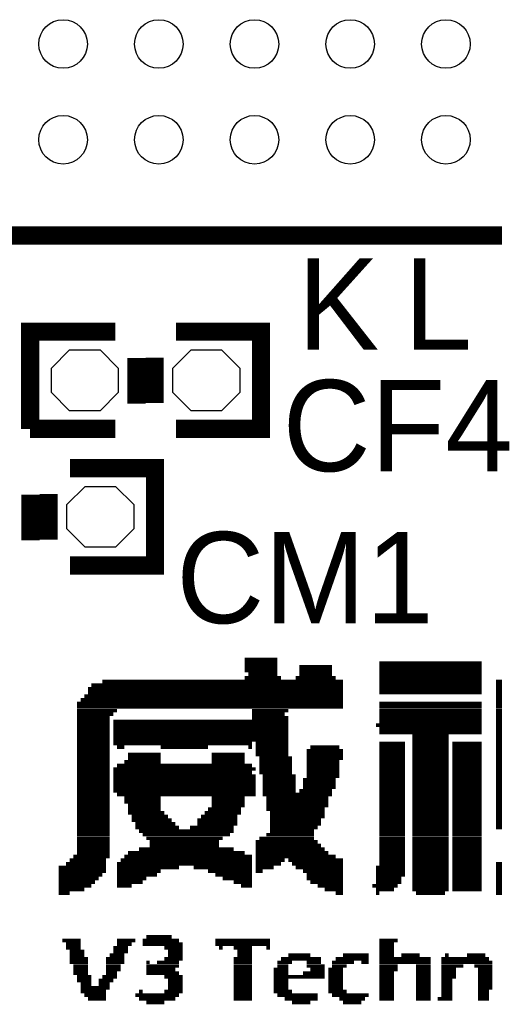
# Model space of a CAD drawing. Extents: x -86 to 498, y -49 to 361.
# Tile 22 of 31: x 50.51 to 54.48, y 38.85 to 47.08. Entities that reach past the tile are written whole.
import ezdxf

# ---------------------------------------------------------------- set-up
doc = ezdxf.new("R2010")
doc.units = 0
for name, color, linetype in [('PACKAGE_GEOMETRY_SILKSCREEN_TOP', 3, 'CONTINUOUS'), ('PIN_TOP', 4, 'CONTINUOUS'), ('REF_DES_SILKSCREEN_TOP', 5, 'CONTINUOUS')]:
    doc.layers.add(name, color=color, linetype=linetype)

msp = doc.modelspace()

# ---------------------------------------------------------------- linework, layer by layer
at = {"layer": 'PACKAGE_GEOMETRY_SILKSCREEN_TOP'}
for points, const_width in [([(45.070014, 45.276516), (59.069986, 45.276516)], 0.1524), ([(51.30546, 44.47286), (50.59426, 44.47286), (50.59426, 43.66006)], 0.1524), ([(51.81346, 43.66006), (52.52466, 43.66006), (52.52466, 44.47286), (51.81346, 44.47286)], 0.1524), ([(51.48326, 44.25188), (51.48326, 43.87088)], 0.1524), ([(51.63566, 44.25696), (51.63566, 43.87596)], 0.1524), ([(50.59426, 43.66006), (51.30546, 43.66006)], 0.1524), ([(50.927, 42.5196), (51.6382, 42.5196), (51.6382, 43.3324), (50.927, 43.3324)], 0.1524), ([(50.5968, 43.11142), (50.5968, 42.73042)], 0.1524), ([(50.7492, 43.1165), (50.7492, 42.7355)], 0.1524), ([(52.387246, 41.732962), (52.661566, 41.732962)], 0.03048), ([(52.387246, 41.702482), (52.661566, 41.702482)], 0.03048), ([(53.515006, 41.702482), (54.368446, 41.702482)], 0.03048), ([(52.387246, 41.672002), (52.661566, 41.672002)], 0.03048), ([(52.387246, 41.672002), (52.661566, 41.672002)], 0.03048), ([(52.387246, 41.641522), (52.661566, 41.641522)], 0.03048), ([(52.844446, 41.672002), (53.118766, 41.672002)], 0.03048), ([(52.844446, 41.672002), (53.118766, 41.672002)], 0.03048), ([(52.844446, 41.641522), (53.118766, 41.641522)], 0.03048), ([(53.515006, 41.672002), (54.368446, 41.672002)], 0.03048), ([(53.515006, 41.672002), (54.368446, 41.672002)], 0.03048), ([(53.515006, 41.641522), (54.368446, 41.641522)], 0.03048), ([(51.198526, 41.550082), (53.210206, 41.550082)], 0.03048), ([(52.387246, 41.580562), (52.692046, 41.580562)], 0.03048), ([(52.417726, 41.610788), (52.661566, 41.610788)], 0.03048), ([(52.813966, 41.580562), (53.149246, 41.580562)], 0.03048), ([(52.844446, 41.610788), (53.118766, 41.610788)], 0.03048), ([(53.515006, 41.610788), (54.368446, 41.610788)], 0.03048), ([(53.515006, 41.580562), (54.368446, 41.580562)], 0.03048), ([(53.515006, 41.550082), (54.368446, 41.550082)], 0.03048), ([(54.490366, 41.550082), (55.740046, 41.550082)], 0.03048), ([(51.076606, 41.489122), (53.210206, 41.489122)], 0.03048), ([(51.076606, 41.458388), (53.210206, 41.458388)], 0.03048), ([(51.107086, 41.519602), (53.210206, 41.519602)], 0.03048), ([(51.137566, 41.519602), (53.210206, 41.519602)], 0.03048), ([(53.515006, 41.519602), (54.368446, 41.519602)], 0.03048), ([(53.515006, 41.519602), (54.368446, 41.519602)], 0.03048), ([(53.515006, 41.489122), (54.368446, 41.489122)], 0.03048), ([(53.515006, 41.458388), (54.368446, 41.458388)], 0.03048), ([(54.490366, 41.519602), (55.740046, 41.519602)], 0.03048), ([(54.490366, 41.519602), (55.770526, 41.519602)], 0.03048), ([(54.490366, 41.489122), (55.770526, 41.489122)], 0.03048), ([(54.490366, 41.458388), (55.770526, 41.458388)], 0.03048), ([(51.015646, 41.397682), (53.210206, 41.397682)], 0.03048), ([(51.046126, 41.428162), (53.210206, 41.428162)], 0.03048), ([(54.490366, 41.428162), (54.795166, 41.428162)], 0.03048), ([(54.490366, 41.397682), (54.764686, 41.397682)], 0.03048), ([(50.985166, 41.367202), (53.210206, 41.367202)], 0.03048), ([(50.985166, 41.336722), (53.210206, 41.336722)], 0.03048), ([(50.985166, 41.305988), (51.320446, 41.305988)], 0.03048), ([(51.015646, 41.367202), (53.210206, 41.367202)], 0.03048), ([(52.448206, 41.305988), (52.753006, 41.305988)], 0.03048), ([(53.515006, 41.367202), (54.368446, 41.367202)], 0.03048), ([(53.515006, 41.367202), (54.368446, 41.367202)], 0.03048), ([(53.515006, 41.336722), (54.368446, 41.336722)], 0.03048), ([(53.515006, 41.305988), (54.368446, 41.305988)], 0.03048), ([(54.490366, 41.367202), (54.764686, 41.367202)], 0.03048), ([(54.490366, 41.367202), (54.764686, 41.367202)], 0.03048), ([(54.490366, 41.336722), (54.764686, 41.336722)], 0.03048), ([(54.490366, 41.305988), (54.764686, 41.305988)], 0.03048), ([(50.985166, 41.275762), (51.289966, 41.275762)], 0.03048), ([(50.985166, 41.245282), (51.259486, 41.245282)], 0.03048), ([(50.985166, 41.214802), (51.259486, 41.214802)], 0.03048), ([(50.985166, 41.214802), (51.259486, 41.214802)], 0.03048), ([(51.289966, 41.214802), (52.753006, 41.214802)], 0.03048), ([(51.289966, 41.214802), (52.753006, 41.214802)], 0.03048), ([(52.448206, 41.275762), (52.722526, 41.275762)], 0.03048), ([(52.448206, 41.245282), (52.753006, 41.245282)], 0.03048), ([(53.515006, 41.275762), (54.368446, 41.275762)], 0.03048), ([(53.515006, 41.245282), (54.368446, 41.245282)], 0.03048), ([(53.515006, 41.214802), (54.368446, 41.214802)], 0.03048), ([(53.515006, 41.214802), (54.368446, 41.214802)], 0.03048), ([(54.490366, 41.275762), (54.764686, 41.275762)], 0.03048), ([(54.490366, 41.245282), (54.764686, 41.245282)], 0.03048), ([(54.490366, 41.214802), (54.764686, 41.214802)], 0.03048), ([(54.490366, 41.214802), (54.764686, 41.214802)], 0.03048), ([(50.985166, 41.184322), (51.259486, 41.184322)], 0.03048), ([(50.985166, 41.153588), (51.259486, 41.153588)], 0.03048), ([(50.985166, 41.123362), (51.259486, 41.123362)], 0.03048), ([(51.289966, 41.184322), (52.753006, 41.184322)], 0.03048), ([(51.289966, 41.153588), (52.753006, 41.153588)], 0.03048), ([(51.289966, 41.123362), (52.753006, 41.123362)], 0.03048), ([(53.484526, 41.184322), (54.368446, 41.184322)], 0.03048), ([(53.515006, 41.153588), (54.368446, 41.153588)], 0.03048), ([(53.515006, 41.123362), (54.368446, 41.123362)], 0.03048), ([(54.490366, 41.184322), (54.764686, 41.184322)], 0.03048), ([(54.490366, 41.153588), (54.764686, 41.153588)], 0.03048), ([(54.490366, 41.123362), (54.764686, 41.123362)], 0.03048), ([(50.985166, 41.092882), (51.259486, 41.092882)], 0.03048), ([(50.985166, 41.062402), (51.259486, 41.062402)], 0.03048), ([(50.985166, 41.062402), (51.259486, 41.062402)], 0.03048), ([(51.289966, 41.092882), (52.753006, 41.092882)], 0.03048), ([(51.289966, 41.062402), (52.753006, 41.062402)], 0.03048), ([(51.289966, 41.062402), (52.448206, 41.062402)], 0.03048), ([(52.478686, 41.062402), (52.753006, 41.062402)], 0.03048), ([(53.789326, 41.092882), (54.094126, 41.092882)], 0.03048), ([(53.789326, 41.062402), (54.094126, 41.062402)], 0.03048), ([(53.789326, 41.062402), (54.094126, 41.062402)], 0.03048), ([(54.490366, 41.092882), (54.764686, 41.092882)], 0.03048), ([(54.490366, 41.062402), (54.764686, 41.062402)], 0.03048), ([(54.490366, 41.062402), (54.764686, 41.062402)], 0.03048), ([(50.985166, 41.031922), (51.259486, 41.031922)], 0.03048), ([(50.985166, 41.001188), (51.259486, 41.001188)], 0.03048), ([(50.985166, 40.970962), (51.259486, 40.970962)], 0.03048), ([(51.289966, 41.031922), (52.448206, 41.031922)], 0.03048), ([(51.320446, 41.001188), (51.381406, 41.001188)], 0.03048), ([(51.686206, 41.001188), (52.082446, 41.001188)], 0.03048), ([(52.417726, 41.001188), (52.448206, 41.001188)], 0.03048), ([(52.478686, 41.031922), (52.753006, 41.031922)], 0.03048), ([(52.478686, 41.001188), (52.753006, 41.001188)], 0.03048), ([(52.478686, 40.970962), (52.753006, 40.970962)], 0.03048), ([(52.905406, 40.970962), (53.210206, 40.970962)], 0.03048), ([(52.935886, 41.001188), (53.179726, 41.001188)], 0.03048), ([(53.515006, 41.031922), (53.728366, 41.031922)], 0.03048), ([(53.515006, 41.001188), (53.728366, 41.001188)], 0.03048), ([(53.515006, 40.970962), (53.728366, 40.970962)], 0.03048), ([(53.789326, 41.031922), (54.094126, 41.031922)], 0.03048), ([(53.789326, 41.001188), (54.094126, 41.001188)], 0.03048), ([(53.789326, 40.970962), (54.094126, 40.970962)], 0.03048), ([(54.124606, 41.031922), (54.368446, 41.031922)], 0.03048), ([(54.124606, 41.001188), (54.368446, 41.001188)], 0.03048), ([(54.124606, 40.970962), (54.368446, 40.970962)], 0.03048), ([(54.490366, 41.031922), (54.764686, 41.031922)], 0.03048), ([(54.490366, 41.001188), (54.764686, 41.001188)], 0.03048), ([(54.490366, 40.970962), (54.764686, 40.970962)], 0.03048), ([(50.985166, 40.940482), (51.259486, 40.940482)], 0.03048), ([(50.985166, 40.910002), (51.259486, 40.910002)], 0.03048), ([(50.985166, 40.910002), (51.259486, 40.910002)], 0.03048), ([(50.985166, 40.879522), (51.259486, 40.879522)], 0.03048), ([(51.381406, 40.879522), (51.686206, 40.879522)], 0.03048), ([(51.411886, 40.940482), (51.686206, 40.940482)], 0.03048), ([(51.411886, 40.910002), (51.686206, 40.910002)], 0.03048), ([(51.411886, 40.910002), (51.686206, 40.910002)], 0.03048), ([(52.112926, 40.940482), (52.387246, 40.940482)], 0.03048), ([(52.112926, 40.910002), (52.387246, 40.910002)], 0.03048), ([(52.112926, 40.910002), (52.387246, 40.910002)], 0.03048), ([(52.112926, 40.879522), (52.387246, 40.879522)], 0.03048), ([(52.478686, 40.940482), (52.753006, 40.940482)], 0.03048), ([(52.509166, 40.910002), (52.783486, 40.910002)], 0.03048), ([(52.509166, 40.910002), (52.783486, 40.910002)], 0.03048), ([(52.509166, 40.879522), (52.783486, 40.879522)], 0.03048), ([(52.905406, 40.940482), (53.210206, 40.940482)], 0.03048), ([(52.905406, 40.910002), (53.210206, 40.910002)], 0.03048), ([(52.905406, 40.910002), (53.210206, 40.910002)], 0.03048), ([(52.905406, 40.879522), (53.179726, 40.879522)], 0.03048), ([(53.515006, 40.940482), (53.728366, 40.940482)], 0.03048), ([(53.515006, 40.910002), (53.728366, 40.910002)], 0.03048), ([(53.515006, 40.910002), (53.728366, 40.910002)], 0.03048), ([(53.515006, 40.879522), (53.728366, 40.879522)], 0.03048), ([(53.789326, 40.940482), (54.094126, 40.940482)], 0.03048), ([(53.789326, 40.910002), (54.094126, 40.910002)], 0.03048), ([(53.789326, 40.910002), (54.094126, 40.910002)], 0.03048), ([(53.789326, 40.879522), (54.094126, 40.879522)], 0.03048), ([(54.124606, 40.940482), (54.368446, 40.940482)], 0.03048), ([(54.124606, 40.910002), (54.368446, 40.910002)], 0.03048), ([(54.124606, 40.910002), (54.368446, 40.910002)], 0.03048), ([(54.124606, 40.879522), (54.368446, 40.879522)], 0.03048), ([(54.490366, 40.940482), (54.764686, 40.940482)], 0.03048), ([(54.490366, 40.910002), (54.764686, 40.910002)], 0.03048), ([(54.490366, 40.910002), (54.764686, 40.910002)], 0.03048), ([(54.490366, 40.879522), (54.764686, 40.879522)], 0.03048), ([(50.985166, 40.848788), (51.259486, 40.848788)], 0.03048), ([(50.985166, 40.818562), (51.259486, 40.818562)], 0.03048), ([(51.289966, 40.818562), (52.478686, 40.818562)], 0.03048), ([(51.320446, 40.848788), (52.448206, 40.848788)], 0.03048), ([(52.509166, 40.848788), (52.783486, 40.848788)], 0.03048), ([(52.509166, 40.818562), (52.783486, 40.818562)], 0.03048), ([(52.905406, 40.848788), (53.179726, 40.848788)], 0.03048), ([(52.905406, 40.818562), (53.179726, 40.818562)], 0.03048), ([(53.515006, 40.848788), (53.728366, 40.848788)], 0.03048), ([(53.515006, 40.818562), (53.728366, 40.818562)], 0.03048), ([(53.789326, 40.848788), (54.094126, 40.848788)], 0.03048), ([(53.789326, 40.818562), (54.094126, 40.818562)], 0.03048), ([(54.124606, 40.848788), (54.368446, 40.848788)], 0.03048), ([(54.124606, 40.818562), (54.368446, 40.818562)], 0.03048), ([(54.490366, 40.848788), (54.764686, 40.848788)], 0.03048), ([(54.490366, 40.818562), (54.764686, 40.818562)], 0.03048), ([(50.985166, 40.788082), (51.259486, 40.788082)], 0.03048), ([(50.985166, 40.757602), (51.259486, 40.757602)], 0.03048), ([(50.985166, 40.757602), (51.259486, 40.757602)], 0.03048), ([(50.985166, 40.727122), (51.259486, 40.727122)], 0.03048), ([(51.289966, 40.788082), (52.448206, 40.788082)], 0.03048), ([(51.289966, 40.757602), (52.478686, 40.757602)], 0.03048), ([(51.289966, 40.757602), (52.478686, 40.757602)], 0.03048), ([(51.289966, 40.727122), (52.478686, 40.727122)], 0.03048), ([(52.509166, 40.788082), (52.783486, 40.788082)], 0.03048), ([(52.539646, 40.757602), (52.813966, 40.757602)], 0.03048), ([(52.539646, 40.757602), (52.813966, 40.757602)], 0.03048), ([(52.539646, 40.727122), (52.813966, 40.727122)], 0.03048), ([(52.874926, 40.727122), (53.149246, 40.727122)], 0.03048), ([(52.905406, 40.788082), (53.179726, 40.788082)], 0.03048), ([(52.905406, 40.757602), (53.179726, 40.757602)], 0.03048), ([(52.905406, 40.757602), (53.149246, 40.757602)], 0.03048), ([(53.515006, 40.788082), (53.728366, 40.788082)], 0.03048), ([(53.515006, 40.757602), (53.728366, 40.757602)], 0.03048), ([(53.515006, 40.757602), (53.728366, 40.757602)], 0.03048), ([(53.515006, 40.727122), (53.728366, 40.727122)], 0.03048), ([(53.789326, 40.788082), (54.094126, 40.788082)], 0.03048), ([(53.789326, 40.757602), (54.094126, 40.757602)], 0.03048), ([(53.789326, 40.757602), (54.094126, 40.757602)], 0.03048), ([(53.789326, 40.727122), (54.094126, 40.727122)], 0.03048), ([(54.124606, 40.788082), (54.368446, 40.788082)], 0.03048), ([(54.124606, 40.757602), (54.368446, 40.757602)], 0.03048), ([(54.124606, 40.757602), (54.368446, 40.757602)], 0.03048), ([(54.124606, 40.727122), (54.368446, 40.727122)], 0.03048), ([(54.490366, 40.788082), (54.764686, 40.788082)], 0.03048), ([(54.490366, 40.757602), (54.764686, 40.757602)], 0.03048), ([(54.490366, 40.757602), (54.764686, 40.757602)], 0.03048), ([(54.490366, 40.727122), (54.764686, 40.727122)], 0.03048), ([(50.985166, 40.696388), (51.259486, 40.696388)], 0.03048), ([(50.985166, 40.666162), (51.259486, 40.666162)], 0.03048), ([(50.985166, 40.635682), (51.259486, 40.635682)], 0.03048), ([(51.289966, 40.696388), (52.478686, 40.696388)], 0.03048), ([(51.289966, 40.666162), (52.478686, 40.666162)], 0.03048), ([(51.289966, 40.635682), (52.478686, 40.635682)], 0.03048), ([(52.539646, 40.696388), (52.813966, 40.696388)], 0.03048), ([(52.539646, 40.666162), (52.813966, 40.666162)], 0.03048), ([(52.539646, 40.635682), (52.813966, 40.635682)], 0.03048), ([(52.844446, 40.635682), (53.118766, 40.635682)], 0.03048), ([(52.874926, 40.696388), (53.149246, 40.696388)], 0.03048), ([(52.874926, 40.666162), (53.149246, 40.666162)], 0.03048), ([(53.515006, 40.696388), (53.728366, 40.696388)], 0.03048), ([(53.515006, 40.666162), (53.728366, 40.666162)], 0.03048), ([(53.515006, 40.635682), (53.728366, 40.635682)], 0.03048), ([(53.789326, 40.696388), (54.094126, 40.696388)], 0.03048), ([(53.789326, 40.666162), (54.094126, 40.666162)], 0.03048), ([(53.789326, 40.635682), (54.094126, 40.635682)], 0.03048), ([(54.124606, 40.696388), (54.368446, 40.696388)], 0.03048), ([(54.124606, 40.666162), (54.368446, 40.666162)], 0.03048), ([(54.124606, 40.635682), (54.368446, 40.635682)], 0.03048), ([(54.490366, 40.696388), (54.764686, 40.696388)], 0.03048), ([(54.490366, 40.666162), (54.764686, 40.666162)], 0.03048), ([(54.490366, 40.635682), (54.764686, 40.635682)], 0.03048), ([(50.985166, 40.605202), (51.259486, 40.605202)], 0.03048), ([(50.985166, 40.605202), (51.259486, 40.605202)], 0.03048), ([(50.985166, 40.574722), (51.259486, 40.574722)], 0.03048), ([(51.320446, 40.605202), (52.478686, 40.605202)], 0.03048), ([(51.381406, 40.605202), (51.686206, 40.605202)], 0.03048), ([(51.381406, 40.574722), (51.686206, 40.574722)], 0.03048), ([(52.112926, 40.605202), (52.387246, 40.605202)], 0.03048), ([(52.112926, 40.574722), (52.387246, 40.574722)], 0.03048), ([(52.539646, 40.605202), (53.118766, 40.605202)], 0.03048), ([(52.539646, 40.605202), (53.118766, 40.605202)], 0.03048), ([(52.570126, 40.574722), (53.088286, 40.574722)], 0.03048), ([(53.515006, 40.605202), (53.728366, 40.605202)], 0.03048), ([(53.515006, 40.605202), (53.728366, 40.605202)], 0.03048), ([(53.515006, 40.574722), (53.728366, 40.574722)], 0.03048), ([(53.789326, 40.605202), (54.094126, 40.605202)], 0.03048), ([(53.789326, 40.605202), (54.094126, 40.605202)], 0.03048), ([(53.789326, 40.574722), (54.094126, 40.574722)], 0.03048), ([(54.124606, 40.605202), (54.368446, 40.605202)], 0.03048), ([(54.124606, 40.605202), (54.368446, 40.605202)], 0.03048), ([(54.124606, 40.574722), (54.368446, 40.574722)], 0.03048), ([(54.490366, 40.605202), (54.764686, 40.605202)], 0.03048), ([(54.490366, 40.605202), (54.764686, 40.605202)], 0.03048), ([(54.490366, 40.574722), (54.764686, 40.574722)], 0.03048), ([(50.985166, 40.543988), (51.259486, 40.543988)], 0.03048), ([(50.985166, 40.513762), (51.259486, 40.513762)], 0.03048), ([(50.985166, 40.483282), (51.259486, 40.483282)], 0.03048), ([(51.381406, 40.543988), (51.686206, 40.543988)], 0.03048), ([(51.411886, 40.513762), (51.686206, 40.513762)], 0.03048), ([(51.411886, 40.483282), (51.686206, 40.483282)], 0.03048), ([(52.082446, 40.483282), (52.356766, 40.483282)], 0.03048), ([(52.112926, 40.543988), (52.387246, 40.543988)], 0.03048), ([(52.112926, 40.513762), (52.387246, 40.513762)], 0.03048), ([(52.570126, 40.543988), (53.088286, 40.543988)], 0.03048), ([(52.570126, 40.513762), (53.088286, 40.513762)], 0.03048), ([(52.570126, 40.483282), (53.057806, 40.483282)], 0.03048), ([(53.515006, 40.543988), (53.728366, 40.543988)], 0.03048), ([(53.515006, 40.513762), (53.728366, 40.513762)], 0.03048), ([(53.515006, 40.483282), (53.728366, 40.483282)], 0.03048), ([(53.789326, 40.543988), (54.094126, 40.543988)], 0.03048), ([(53.789326, 40.513762), (54.094126, 40.513762)], 0.03048), ([(53.789326, 40.483282), (54.094126, 40.483282)], 0.03048), ([(54.124606, 40.543988), (54.368446, 40.543988)], 0.03048), ([(54.124606, 40.513762), (54.368446, 40.513762)], 0.03048), ([(54.124606, 40.483282), (54.368446, 40.483282)], 0.03048), ([(54.490366, 40.543988), (54.764686, 40.543988)], 0.03048), ([(54.490366, 40.513762), (54.764686, 40.513762)], 0.03048), ([(54.490366, 40.483282), (54.764686, 40.483282)], 0.03048), ([(50.985166, 40.452802), (51.259486, 40.452802)], 0.03048), ([(50.985166, 40.452802), (51.259486, 40.452802)], 0.03048), ([(50.985166, 40.422322), (51.259486, 40.422322)], 0.03048), ([(50.985166, 40.391588), (51.259486, 40.391588)], 0.03048), ([(51.411886, 40.452802), (51.716686, 40.452802)], 0.03048), ([(51.411886, 40.452802), (51.716686, 40.452802)], 0.03048), ([(51.442366, 40.422322), (51.747166, 40.422322)], 0.03048), ([(51.442366, 40.391588), (51.777646, 40.391588)], 0.03048), ([(51.991006, 40.391588), (52.326286, 40.391588)], 0.03048), ([(52.021486, 40.422322), (52.326286, 40.422322)], 0.03048), ([(52.051966, 40.452802), (52.356766, 40.452802)], 0.03048), ([(52.082446, 40.452802), (52.356766, 40.452802)], 0.03048), ([(52.600606, 40.452802), (53.057806, 40.452802)], 0.03048), ([(52.600606, 40.452802), (53.057806, 40.452802)], 0.03048), ([(52.600606, 40.422322), (53.057806, 40.422322)], 0.03048), ([(52.600606, 40.391588), (53.027326, 40.391588)], 0.03048), ([(53.515006, 40.452802), (53.728366, 40.452802)], 0.03048), ([(53.515006, 40.452802), (53.728366, 40.452802)], 0.03048), ([(53.515006, 40.422322), (53.728366, 40.422322)], 0.03048), ([(53.515006, 40.391588), (53.728366, 40.391588)], 0.03048), ([(53.789326, 40.452802), (54.094126, 40.452802)], 0.03048), ([(53.789326, 40.452802), (54.094126, 40.452802)], 0.03048), ([(53.789326, 40.422322), (54.094126, 40.422322)], 0.03048), ([(53.789326, 40.391588), (54.094126, 40.391588)], 0.03048), ([(54.124606, 40.452802), (54.368446, 40.452802)], 0.03048), ([(54.124606, 40.452802), (54.368446, 40.452802)], 0.03048), ([(54.124606, 40.422322), (54.368446, 40.422322)], 0.03048), ([(54.124606, 40.391588), (54.368446, 40.391588)], 0.03048), ([(54.490366, 40.452802), (54.764686, 40.452802)], 0.03048), ([(54.490366, 40.452802), (54.764686, 40.452802)], 0.03048), ([(54.490366, 40.422322), (54.764686, 40.422322)], 0.03048), ([(54.490366, 40.391588), (54.764686, 40.391588)], 0.03048), ([(50.985166, 40.361362), (51.259486, 40.361362)], 0.03048), ([(50.985166, 40.330882), (51.259486, 40.330882)], 0.03048), ([(50.985166, 40.300402), (51.259486, 40.300402)], 0.03048), ([(50.985166, 40.300402), (51.259486, 40.300402)], 0.03048), ([(51.472846, 40.361362), (51.808126, 40.361362)], 0.03048), ([(51.472846, 40.330882), (51.838606, 40.330882)], 0.03048), ([(51.503326, 40.300402), (52.295806, 40.300402)], 0.03048), ([(51.533806, 40.300402), (52.295806, 40.300402)], 0.03048), ([(51.930046, 40.330882), (52.295806, 40.330882)], 0.03048), ([(51.991006, 40.361362), (52.326286, 40.361362)], 0.03048), ([(52.600606, 40.361362), (53.027326, 40.361362)], 0.03048), ([(52.600606, 40.330882), (52.996846, 40.330882)], 0.03048), ([(52.600606, 40.300402), (52.966366, 40.300402)], 0.03048), ([(52.600606, 40.300402), (52.966366, 40.300402)], 0.03048), ([(53.515006, 40.361362), (53.728366, 40.361362)], 0.03048), ([(53.515006, 40.330882), (53.728366, 40.330882)], 0.03048), ([(53.515006, 40.300402), (53.728366, 40.300402)], 0.03048), ([(53.515006, 40.300402), (53.728366, 40.300402)], 0.03048), ([(53.789326, 40.361362), (54.094126, 40.361362)], 0.03048), ([(53.789326, 40.330882), (54.094126, 40.330882)], 0.03048), ([(53.789326, 40.300402), (54.094126, 40.300402)], 0.03048), ([(53.789326, 40.300402), (54.094126, 40.300402)], 0.03048), ([(54.124606, 40.361362), (54.368446, 40.361362)], 0.03048), ([(54.124606, 40.330882), (54.368446, 40.330882)], 0.03048), ([(54.124606, 40.300402), (54.368446, 40.300402)], 0.03048), ([(54.124606, 40.300402), (54.368446, 40.300402)], 0.03048), ([(54.490366, 40.361362), (54.764686, 40.361362)], 0.03048), ([(54.490366, 40.330882), (54.764686, 40.330882)], 0.03048), ([(50.985166, 40.269922), (51.259486, 40.269922)], 0.03048), ([(50.985166, 40.239188), (51.259486, 40.239188)], 0.03048), ([(51.533806, 40.269922), (52.265326, 40.269922)], 0.03048), ([(51.564286, 40.239188), (52.204366, 40.239188)], 0.03048), ([(52.509166, 40.239188), (52.966366, 40.239188)], 0.03048), ([(52.570126, 40.269922), (52.966366, 40.269922)], 0.03048), ([(53.515006, 40.269922), (53.728366, 40.269922)], 0.03048), ([(53.515006, 40.239188), (53.728366, 40.239188)], 0.03048), ([(53.789326, 40.269922), (54.094126, 40.269922)], 0.03048), ([(53.789326, 40.239188), (54.094126, 40.239188)], 0.03048), ([(54.124606, 40.269922), (54.368446, 40.269922)], 0.03048), ([(54.124606, 40.239188), (54.368446, 40.239188)], 0.03048), ([(50.985166, 40.208962), (51.259486, 40.208962)], 0.03048), ([(50.985166, 40.178482), (51.259486, 40.178482)], 0.03048), ([(50.985166, 40.148002), (51.259486, 40.148002)], 0.03048), ([(50.985166, 40.148002), (51.259486, 40.148002)], 0.03048), ([(51.503326, 40.148002), (52.295806, 40.148002)], 0.03048), ([(51.533806, 40.148002), (52.234846, 40.148002)], 0.03048), ([(51.594766, 40.208962), (52.173886, 40.208962)], 0.03048), ([(51.594766, 40.178482), (52.173886, 40.178482)], 0.03048), ([(52.478686, 40.208962), (52.996846, 40.208962)], 0.03048), ([(52.478686, 40.178482), (53.027326, 40.178482)], 0.03048), ([(52.478686, 40.148002), (53.057806, 40.148002)], 0.03048), ([(52.478686, 40.148002), (53.057806, 40.148002)], 0.03048), ([(53.515006, 40.208962), (53.728366, 40.208962)], 0.03048), ([(53.515006, 40.178482), (53.728366, 40.178482)], 0.03048), ([(53.515006, 40.148002), (53.728366, 40.148002)], 0.03048), ([(53.515006, 40.148002), (53.728366, 40.148002)], 0.03048), ([(53.789326, 40.208962), (54.094126, 40.208962)], 0.03048), ([(53.789326, 40.178482), (54.094126, 40.178482)], 0.03048), ([(53.789326, 40.148002), (54.094126, 40.148002)], 0.03048), ([(53.789326, 40.148002), (54.094126, 40.148002)], 0.03048), ([(54.124606, 40.208962), (54.368446, 40.208962)], 0.03048), ([(54.124606, 40.178482), (54.368446, 40.178482)], 0.03048), ([(54.124606, 40.148002), (54.368446, 40.148002)], 0.03048), ([(54.124606, 40.148002), (54.368446, 40.148002)], 0.03048), ([(50.924206, 40.056562), (51.229006, 40.056562)], 0.03048), ([(50.954686, 40.086788), (51.259486, 40.086788)], 0.03048), ([(50.985166, 40.117522), (51.259486, 40.117522)], 0.03048), ([(51.350926, 40.056562), (52.448206, 40.056562)], 0.03048), ([(51.381406, 40.086788), (52.448206, 40.086788)], 0.03048), ([(51.411886, 40.117522), (52.387246, 40.117522)], 0.03048), ([(52.478686, 40.117522), (53.088286, 40.117522)], 0.03048), ([(52.478686, 40.086788), (53.149246, 40.086788)], 0.03048), ([(52.478686, 40.056562), (52.722526, 40.056562)], 0.03048), ([(52.753006, 40.056562), (53.210206, 40.056562)], 0.03048), ([(53.515006, 40.117522), (53.728366, 40.117522)], 0.03048), ([(53.515006, 40.086788), (53.728366, 40.086788)], 0.03048), ([(53.515006, 40.056562), (53.728366, 40.056562)], 0.03048), ([(53.789326, 40.117522), (54.094126, 40.117522)], 0.03048), ([(53.789326, 40.086788), (54.094126, 40.086788)], 0.03048), ([(53.789326, 40.056562), (54.094126, 40.056562)], 0.03048), ([(54.124606, 40.117522), (54.368446, 40.117522)], 0.03048), ([(54.124606, 40.086788), (54.368446, 40.086788)], 0.03048), ([(54.124606, 40.056562), (54.368446, 40.056562)], 0.03048), ([(50.832766, 39.995602), (51.229006, 39.995602)], 0.03048), ([(50.832766, 39.995602), (51.229006, 39.995602)], 0.03048), ([(50.893726, 40.026082), (51.229006, 40.026082)], 0.03048), ([(51.320446, 40.026082), (52.448206, 40.026082)], 0.03048), ([(51.320446, 39.995602), (51.838606, 39.995602)], 0.03048), ([(51.320446, 39.995602), (51.777646, 39.995602)], 0.03048), ([(51.960526, 39.995602), (52.448206, 39.995602)], 0.03048), ([(52.021486, 39.995602), (52.448206, 39.995602)], 0.03048), ([(52.478686, 40.026082), (52.692046, 40.026082)], 0.03048), ([(52.478686, 39.995602), (52.631086, 39.995602)], 0.03048), ([(52.478686, 39.995602), (52.600606, 39.995602)], 0.03048), ([(52.783486, 40.026082), (53.210206, 40.026082)], 0.03048), ([(52.813966, 39.995602), (53.210206, 39.995602)], 0.03048), ([(52.813966, 39.995602), (53.210206, 39.995602)], 0.03048), ([(53.484526, 39.995602), (53.728366, 39.995602)], 0.03048), ([(53.515006, 40.026082), (53.728366, 40.026082)], 0.03048), ([(53.515006, 39.995602), (53.728366, 39.995602)], 0.03048), ([(53.789326, 40.026082), (54.094126, 40.026082)], 0.03048), ([(53.789326, 39.995602), (54.094126, 39.995602)], 0.03048), ([(53.789326, 39.995602), (54.094126, 39.995602)], 0.03048), ([(54.124606, 40.026082), (54.368446, 40.026082)], 0.03048), ([(54.124606, 39.995602), (54.368446, 39.995602)], 0.03048), ([(54.124606, 39.995602), (54.368446, 39.995602)], 0.03048), ([(54.490366, 40.026082), (54.978046, 40.026082)], 0.03048), ([(54.490366, 39.995602), (54.978046, 39.995602)], 0.03048), ([(54.490366, 39.995602), (54.947566, 39.995602)], 0.03048), ([(50.832766, 39.965122), (51.229006, 39.965122)], 0.03048), ([(50.832766, 39.934388), (51.198526, 39.934388)], 0.03048), ([(50.832766, 39.904162), (51.168046, 39.904162)], 0.03048), ([(51.320446, 39.965122), (51.686206, 39.965122)], 0.03048), ([(51.320446, 39.934388), (51.655726, 39.934388)], 0.03048), ([(51.320446, 39.904162), (51.564286, 39.904162)], 0.03048), ([(52.082446, 39.965122), (52.448206, 39.965122)], 0.03048), ([(52.143406, 39.934388), (52.448206, 39.934388)], 0.03048), ([(52.204366, 39.904162), (52.448206, 39.904162)], 0.03048), ([(52.478686, 39.965122), (52.539646, 39.965122)], 0.03048), ([(52.874926, 39.965122), (53.210206, 39.965122)], 0.03048), ([(52.905406, 39.934388), (53.210206, 39.934388)], 0.03048), ([(52.905406, 39.904162), (53.210206, 39.904162)], 0.03048), ([(53.484526, 39.965122), (53.728366, 39.965122)], 0.03048), ([(53.484526, 39.934388), (53.728366, 39.934388)], 0.03048), ([(53.484526, 39.904162), (53.697886, 39.904162)], 0.03048), ([(53.789326, 39.965122), (54.094126, 39.965122)], 0.03048), ([(53.789326, 39.934388), (54.094126, 39.934388)], 0.03048), ([(53.789326, 39.904162), (54.094126, 39.904162)], 0.03048), ([(54.124606, 39.965122), (54.368446, 39.965122)], 0.03048), ([(54.124606, 39.934388), (54.368446, 39.934388)], 0.03048), ([(54.124606, 39.904162), (54.368446, 39.904162)], 0.03048), ([(54.490366, 39.965122), (54.917086, 39.965122)], 0.03048), ([(54.490366, 39.934388), (54.886606, 39.934388)], 0.03048), ([(54.490366, 39.904162), (54.856126, 39.904162)], 0.03048), ([(50.832766, 39.873682), (51.137566, 39.873682)], 0.03048), ([(50.832766, 39.843202), (51.107086, 39.843202)], 0.03048), ([(50.832766, 39.843202), (51.076606, 39.843202)], 0.03048), ([(50.832766, 39.812722), (51.046126, 39.812722)], 0.03048), ([(51.320446, 39.873682), (51.533806, 39.873682)], 0.03048), ([(51.320446, 39.843202), (51.442366, 39.843202)], 0.03048), ([(51.320446, 39.843202), (51.381406, 39.843202)], 0.03048), ([(52.295806, 39.873682), (52.448206, 39.873682)], 0.03048), ([(52.356766, 39.843202), (52.448206, 39.843202)], 0.03048), ([(52.417726, 39.843202), (52.448206, 39.843202)], 0.03048), ([(52.935886, 39.873682), (53.210206, 39.873682)], 0.03048), ([(52.996846, 39.843202), (53.210206, 39.843202)], 0.03048), ([(53.027326, 39.843202), (53.210206, 39.843202)], 0.03048), ([(53.057806, 39.812722), (53.210206, 39.812722)], 0.03048), ([(53.454046, 39.843202), (53.667406, 39.843202)], 0.03048), ([(53.484526, 39.873682), (53.697886, 39.873682)], 0.03048), ([(53.484526, 39.843202), (53.667406, 39.843202)], 0.03048), ([(53.484526, 39.812722), (53.636926, 39.812722)], 0.03048), ([(53.789326, 39.873682), (54.094126, 39.873682)], 0.03048), ([(53.789326, 39.843202), (54.094126, 39.843202)], 0.03048), ([(53.789326, 39.843202), (54.094126, 39.843202)], 0.03048), ([(53.789326, 39.812722), (54.094126, 39.812722)], 0.03048), ([(54.124606, 39.873682), (54.368446, 39.873682)], 0.03048), ([(54.124606, 39.843202), (54.368446, 39.843202)], 0.03048), ([(54.124606, 39.843202), (54.368446, 39.843202)], 0.03048), ([(54.124606, 39.812722), (54.368446, 39.812722)], 0.03048), ([(54.490366, 39.873682), (54.825646, 39.873682)], 0.03048), ([(54.490366, 39.843202), (54.764686, 39.843202)], 0.03048), ([(54.490366, 39.843202), (54.734206, 39.843202)], 0.03048), ([(54.490366, 39.812722), (54.642766, 39.812722)], 0.03048), ([(50.832766, 39.781988), (50.924206, 39.781988)], 0.03048), ([(53.149246, 39.781988), (53.210206, 39.781988)], 0.03048), ([(53.484526, 39.781988), (53.515006, 39.781988)], 0.03048), ([(53.819806, 39.781988), (54.063646, 39.781988)], 0.03048), ([(54.490366, 39.781988), (54.551326, 39.781988)], 0.03048), ([(51.564286, 39.416482), (51.777646, 39.416482)], 0.03048), ([(50.863246, 39.386002), (50.985166, 39.386002)], 0.03048), ([(50.893726, 39.386002), (51.015646, 39.386002)], 0.03048), ([(50.893726, 39.355522), (51.015646, 39.355522)], 0.03048), ([(50.893726, 39.324788), (51.015646, 39.324788)], 0.03048), ([(51.289966, 39.324788), (51.411886, 39.324788)], 0.03048), ([(51.320446, 39.386002), (51.442366, 39.386002)], 0.03048), ([(51.320446, 39.355522), (51.442366, 39.355522)], 0.03048), ([(51.350926, 39.386002), (51.472846, 39.386002)], 0.03048), ([(51.533806, 39.386002), (51.838606, 39.386002)], 0.03048), ([(51.533806, 39.386002), (51.838606, 39.386002)], 0.03048), ([(51.533806, 39.355522), (51.869086, 39.355522)], 0.03048), ([(51.716686, 39.324788), (51.869086, 39.324788)], 0.03048), ([(52.143406, 39.386002), (52.600606, 39.386002)], 0.03048), ([(52.143406, 39.386002), (52.600606, 39.386002)], 0.03048), ([(52.143406, 39.355522), (52.600606, 39.355522)], 0.03048), ([(52.173886, 39.324788), (52.204366, 39.324788)], 0.03048), ([(52.295806, 39.324788), (52.448206, 39.324788)], 0.03048), ([(52.570126, 39.324788), (52.600606, 39.324788)], 0.03048), ([(53.515006, 39.386002), (53.636926, 39.386002)], 0.03048), ([(53.515006, 39.386002), (53.667406, 39.386002)], 0.03048), ([(53.515006, 39.355522), (53.636926, 39.355522)], 0.03048), ([(53.515006, 39.324788), (53.636926, 39.324788)], 0.03048), ([(50.924206, 39.294562), (51.046126, 39.294562)], 0.03048), ([(50.924206, 39.264082), (51.046126, 39.264082)], 0.03048), ([(50.924206, 39.233602), (51.046126, 39.233602)], 0.03048), ([(50.924206, 39.233602), (51.076606, 39.233602)], 0.03048), ([(51.229006, 39.233602), (51.381406, 39.233602)], 0.03048), ([(51.259486, 39.264082), (51.381406, 39.264082)], 0.03048), ([(51.259486, 39.233602), (51.381406, 39.233602)], 0.03048), ([(51.289966, 39.294562), (51.411886, 39.294562)], 0.03048), ([(51.716686, 39.233602), (51.869086, 39.233602)], 0.03048), ([(51.747166, 39.294562), (51.869086, 39.294562)], 0.03048), ([(51.747166, 39.264082), (51.869086, 39.264082)], 0.03048), ([(51.747166, 39.233602), (51.869086, 39.233602)], 0.03048), ([(52.295806, 39.233602), (52.448206, 39.233602)], 0.03048), ([(52.295806, 39.233602), (52.448206, 39.233602)], 0.03048), ([(52.326286, 39.294562), (52.448206, 39.294562)], 0.03048), ([(52.326286, 39.264082), (52.448206, 39.264082)], 0.03048), ([(52.692046, 39.233602), (53.027326, 39.233602)], 0.03048), ([(52.722526, 39.233602), (52.996846, 39.233602)], 0.03048), ([(52.753006, 39.264082), (52.935886, 39.264082)], 0.03048), ([(53.149246, 39.233602), (53.423566, 39.233602)], 0.03048), ([(53.179726, 39.233602), (53.423566, 39.233602)], 0.03048), ([(53.210206, 39.264082), (53.423566, 39.264082)], 0.03048), ([(53.515006, 39.294562), (53.636926, 39.294562)], 0.03048), ([(53.515006, 39.264082), (53.636926, 39.264082)], 0.03048), ([(53.515006, 39.233602), (53.636926, 39.233602)], 0.03048), ([(53.515006, 39.233602), (53.941726, 39.233602)], 0.03048), ([(53.667406, 39.233602), (53.911246, 39.233602)], 0.03048), ([(53.697886, 39.264082), (53.850286, 39.264082)], 0.03048), ([(54.033166, 39.233602), (54.155086, 39.233602)], 0.03048), ([(54.033166, 39.233602), (54.429406, 39.233602)], 0.03048), ([(54.063646, 39.264082), (54.094126, 39.264082)], 0.03048), ([(54.185566, 39.233602), (54.429406, 39.233602)], 0.03048), ([(54.246526, 39.264082), (54.398926, 39.264082)], 0.03048), ([(50.924206, 39.203122), (51.076606, 39.203122)], 0.03048), ([(50.954686, 39.172388), (51.076606, 39.172388)], 0.03048), ([(51.229006, 39.203122), (51.381406, 39.203122)], 0.03048), ([(51.229006, 39.172388), (51.350926, 39.172388)], 0.03048), ([(51.564286, 39.203122), (51.594766, 39.203122)], 0.03048), ([(51.564286, 39.172388), (51.838606, 39.172388)], 0.03048), ([(51.655726, 39.203122), (51.838606, 39.203122)], 0.03048), ([(52.295806, 39.203122), (52.448206, 39.203122)], 0.03048), ([(52.295806, 39.172388), (52.448206, 39.172388)], 0.03048), ([(52.661566, 39.203122), (52.783486, 39.203122)], 0.03048), ([(52.661566, 39.172388), (52.753006, 39.172388)], 0.03048), ([(52.905406, 39.203122), (53.027326, 39.203122)], 0.03048), ([(52.905406, 39.172388), (53.057806, 39.172388)], 0.03048), ([(53.118766, 39.203122), (53.301646, 39.203122)], 0.03048), ([(53.118766, 39.172388), (53.240686, 39.172388)], 0.03048), ([(53.362606, 39.203122), (53.423566, 39.203122)], 0.03048), ([(53.515006, 39.203122), (53.941726, 39.203122)], 0.03048), ([(53.515006, 39.172388), (53.667406, 39.172388)], 0.03048), ([(53.819806, 39.172388), (53.941726, 39.172388)], 0.03048), ([(54.033166, 39.203122), (54.459886, 39.203122)], 0.03048), ([(54.033166, 39.172388), (54.216046, 39.172388)], 0.03048), ([(54.307486, 39.172388), (54.459886, 39.172388)], 0.03048), ([(50.954686, 39.142162), (51.076606, 39.142162)], 0.03048), ([(50.954686, 39.111682), (51.076606, 39.111682)], 0.03048), ([(50.985166, 39.081202), (51.076606, 39.081202)], 0.03048), ([(50.985166, 39.081202), (51.107086, 39.081202)], 0.03048), ([(51.198526, 39.081202), (51.320446, 39.081202)], 0.03048), ([(51.198526, 39.081202), (51.289966, 39.081202)], 0.03048), ([(51.229006, 39.142162), (51.350926, 39.142162)], 0.03048), ([(51.229006, 39.111682), (51.320446, 39.111682)], 0.03048), ([(51.564286, 39.142162), (51.808126, 39.142162)], 0.03048), ([(51.564286, 39.111682), (51.838606, 39.111682)], 0.03048), ([(51.716686, 39.081202), (51.869086, 39.081202)], 0.03048), ([(51.747166, 39.081202), (51.869086, 39.081202)], 0.03048), ([(52.295806, 39.142162), (52.448206, 39.142162)], 0.03048), ([(52.295806, 39.111682), (52.448206, 39.111682)], 0.03048), ([(52.295806, 39.081202), (52.448206, 39.081202)], 0.03048), ([(52.295806, 39.081202), (52.448206, 39.081202)], 0.03048), ([(52.631086, 39.142162), (52.753006, 39.142162)], 0.03048), ([(52.631086, 39.111682), (52.753006, 39.111682)], 0.03048), ([(52.631086, 39.081202), (53.057806, 39.081202)], 0.03048), ([(52.631086, 39.081202), (52.753006, 39.081202)], 0.03048), ([(52.874926, 39.111682), (52.905406, 39.111682)], 0.03048), ([(52.905406, 39.111682), (53.057806, 39.111682)], 0.03048), ([(52.935886, 39.142162), (53.057806, 39.142162)], 0.03048), ([(53.088286, 39.142162), (53.210206, 39.142162)], 0.03048), ([(53.088286, 39.111682), (53.210206, 39.111682)], 0.03048), ([(53.088286, 39.081202), (53.210206, 39.081202)], 0.03048), ([(53.088286, 39.081202), (53.210206, 39.081202)], 0.03048), ([(53.515006, 39.142162), (53.667406, 39.142162)], 0.03048), ([(53.515006, 39.111682), (53.636926, 39.111682)], 0.03048), ([(53.515006, 39.081202), (53.636926, 39.081202)], 0.03048), ([(53.515006, 39.081202), (53.636926, 39.081202)], 0.03048), ([(53.819806, 39.142162), (53.941726, 39.142162)], 0.03048), ([(53.819806, 39.111682), (53.941726, 39.111682)], 0.03048), ([(53.819806, 39.081202), (53.941726, 39.081202)], 0.03048), ([(53.819806, 39.081202), (53.941726, 39.081202)], 0.03048), ([(54.033166, 39.142162), (54.155086, 39.142162)], 0.03048), ([(54.033166, 39.111682), (54.155086, 39.111682)], 0.03048), ([(54.033166, 39.081202), (54.155086, 39.081202)], 0.03048), ([(54.033166, 39.081202), (54.155086, 39.081202)], 0.03048), ([(54.337966, 39.142162), (54.459886, 39.142162)], 0.03048), ([(54.337966, 39.111682), (54.459886, 39.111682)], 0.03048), ([(54.337966, 39.081202), (54.459886, 39.081202)], 0.03048), ([(54.337966, 39.081202), (54.459886, 39.081202)], 0.03048), ([(50.985166, 39.050722), (51.107086, 39.050722)], 0.03048), ([(51.015646, 39.019988), (51.107086, 39.019988)], 0.03048), ([(51.015646, 38.989762), (51.259486, 38.989762)], 0.03048), ([(51.168046, 39.050722), (51.289966, 39.050722)], 0.03048), ([(51.168046, 39.019988), (51.259486, 39.019988)], 0.03048), ([(51.747166, 39.050722), (51.869086, 39.050722)], 0.03048), ([(51.747166, 39.019988), (51.869086, 39.019988)], 0.03048), ([(51.747166, 38.989762), (51.869086, 38.989762)], 0.03048), ([(52.295806, 39.050722), (52.448206, 39.050722)], 0.03048), ([(52.295806, 39.019988), (52.448206, 39.019988)], 0.03048), ([(52.295806, 38.989762), (52.448206, 38.989762)], 0.03048), ([(52.631086, 39.050722), (52.753006, 39.050722)], 0.03048), ([(52.631086, 39.019988), (52.753006, 39.019988)], 0.03048), ([(52.631086, 38.989762), (52.753006, 38.989762)], 0.03048), ([(53.088286, 39.050722), (53.210206, 39.050722)], 0.03048), ([(53.088286, 39.019988), (53.210206, 39.019988)], 0.03048), ([(53.088286, 38.989762), (53.210206, 38.989762)], 0.03048), ([(53.515006, 39.050722), (53.636926, 39.050722)], 0.03048), ([(53.515006, 39.019988), (53.636926, 39.019988)], 0.03048), ([(53.515006, 38.989762), (53.636926, 38.989762)], 0.03048), ([(53.819806, 39.050722), (53.941726, 39.050722)], 0.03048), ([(53.819806, 39.019988), (53.941726, 39.019988)], 0.03048), ([(53.819806, 38.989762), (53.941726, 38.989762)], 0.03048), ([(54.033166, 39.050722), (54.124606, 39.050722)], 0.03048), ([(54.033166, 39.019988), (54.124606, 39.019988)], 0.03048), ([(54.033166, 38.989762), (54.124606, 38.989762)], 0.03048), ([(54.337966, 39.050722), (54.459886, 39.050722)], 0.03048), ([(54.337966, 39.019988), (54.459886, 39.019988)], 0.03048), ([(54.337966, 38.989762), (54.459886, 38.989762)], 0.03048), ([(51.015646, 38.959282), (51.229006, 38.959282)], 0.03048), ([(51.046126, 38.928802), (51.229006, 38.928802)], 0.03048), ([(51.046126, 38.928802), (51.229006, 38.928802)], 0.03048), ([(51.472846, 38.928802), (51.838606, 38.928802)], 0.03048), ([(51.503326, 38.959282), (51.533806, 38.959282)], 0.03048), ([(51.503326, 38.928802), (51.838606, 38.928802)], 0.03048), ([(51.716686, 38.959282), (51.869086, 38.959282)], 0.03048), ([(52.295806, 38.959282), (52.448206, 38.959282)], 0.03048), ([(52.295806, 38.928802), (52.448206, 38.928802)], 0.03048), ([(52.295806, 38.928802), (52.448206, 38.928802)], 0.03048), ([(52.631086, 38.959282), (52.783486, 38.959282)], 0.03048), ([(52.661566, 38.928802), (52.844446, 38.928802)], 0.03048), ([(52.692046, 38.928802), (52.996846, 38.928802)], 0.03048), ([(52.935886, 38.928802), (52.996846, 38.928802)], 0.03048), ([(53.088286, 38.959282), (53.240686, 38.959282)], 0.03048), ([(53.118766, 38.928802), (53.423566, 38.928802)], 0.03048), ([(53.149246, 38.928802), (53.423566, 38.928802)], 0.03048), ([(53.515006, 38.959282), (53.636926, 38.959282)], 0.03048), ([(53.515006, 38.928802), (53.636926, 38.928802)], 0.03048), ([(53.515006, 38.928802), (53.636926, 38.928802)], 0.03048), ([(53.819806, 38.959282), (53.941726, 38.959282)], 0.03048), ([(53.819806, 38.928802), (53.941726, 38.928802)], 0.03048), ([(53.819806, 38.928802), (53.941726, 38.928802)], 0.03048), ([(54.033166, 38.959282), (54.124606, 38.959282)], 0.03048), ([(54.033166, 38.928802), (54.124606, 38.928802)], 0.03048), ([(54.033166, 38.928802), (54.124606, 38.928802)], 0.03048), ([(54.337966, 38.959282), (54.429406, 38.959282)], 0.03048), ([(54.337966, 38.928802), (54.429406, 38.928802)], 0.03048), ([(54.337966, 38.928802), (54.429406, 38.928802)], 0.03048), ([(51.076606, 38.898322), (51.229006, 38.898322)], 0.03048), ([(51.503326, 38.898322), (51.808126, 38.898322)], 0.03048), ([(51.564286, 38.867588), (51.716686, 38.867588)], 0.03048), ([(52.295806, 38.898322), (52.448206, 38.898322)], 0.03048), ([(52.722526, 38.898322), (52.996846, 38.898322)], 0.03048), ([(52.783486, 38.867588), (52.935886, 38.867588)], 0.03048), ([(53.179726, 38.898322), (53.393086, 38.898322)], 0.03048), ([(53.210206, 38.867588), (53.362606, 38.867588)], 0.03048), ([(53.515006, 38.898322), (53.636926, 38.898322)], 0.03048), ([(53.819806, 38.898322), (53.941726, 38.898322)], 0.03048), ([(54.002686, 38.898322), (54.124606, 38.898322)], 0.03048), ([(54.337966, 38.898322), (54.429406, 38.898322)], 0.03048)]:
    msp.add_lwpolyline(points, dxfattribs=dict(at, const_width=const_width))
at = {"layer": 'PIN_TOP'}
for points in [[(51.17846, 44.32046), (51.33086, 44.16806), (51.33086, 43.96486), (51.17846, 43.81246), (50.92446, 43.81246), (50.77206, 43.96486), (50.77206, 44.16806), (50.92446, 44.32046)], [(52.19446, 44.32046), (52.34686, 44.16806), (52.34686, 43.96486), (52.19446, 43.81246), (51.94046, 43.81246), (51.78806, 43.96486), (51.78806, 44.16806), (51.94046, 44.32046)], [(51.308, 43.18), (51.4604, 43.0276), (51.4604, 42.8244), (51.308, 42.672), (51.054, 42.672), (50.9016, 42.8244), (50.9016, 43.0276), (51.054, 43.18)]]:
    msp.add_lwpolyline(points, close=True, dxfattribs=at)
for centre in [(50.86985, 46.876462), (51.66995, 46.876462), (52.47005, 46.876462), (53.269896, 46.876462), (54.069996, 46.876462), (50.86985, 46.076362), (51.66995, 46.076362), (52.47005, 46.076362), (53.269896, 46.076362), (54.069996, 46.076362)]:
    msp.add_circle(centre, 0.2032, dxfattribs=at)

# ---------------------------------------------------------------- texts
at = {"layer": 'PACKAGE_GEOMETRY_SILKSCREEN_TOP'}
for s, p in [('K', (52.832, 44.323)), ('L', (53.721, 44.323))]:
    msp.add_text(s, height=0.762, dxfattribs=at).set_placement(p)
at = {"layer": 'REF_DES_SILKSCREEN_TOP'}
for s, p in [('CF4', (52.705, 43.307)), ('CM1', (51.816, 42.037))]:
    msp.add_text(s, height=0.762, dxfattribs=at).set_placement(p)

doc.saveas('drawing.dxf')
